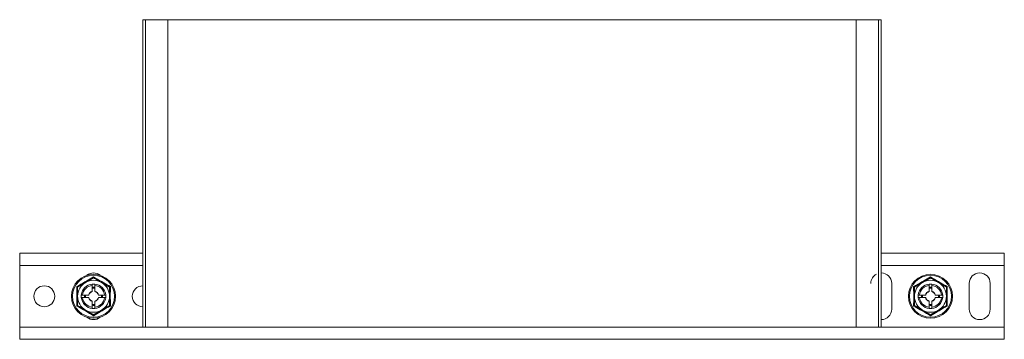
# Model space of a CAD drawing. Header units: millimetres. Extents: x 340 to 1157, y -232 to 1361.
# Tile 5 of 7: x 757 to 1157, y 233 to 363. Entities that reach past the tile are written whole.
import ezdxf

# ---------------------------------------------------------------- set-up
doc = ezdxf.new("R2010")
doc.units = ezdxf.units.MM

msp = doc.modelspace()

# ---------------------------------------------------------------- linework, layer by layer
at = {"color": 7, "linetype": 'Continuous', "lineweight": 15}
for p, q in [((807.2, 363.05), (807.2, 238.05)), ((808.32, 363.05), (807.2, 363.05)), ((808.32, 363.05), (808.32, 238.05)), ((817.42, 363.05), (808.32, 363.05)), ((817.42, 238.05), (817.42, 363.05)), ((817.42, 363.05), (1096.97, 363.05)), ((1096.97, 363.05), (1096.97, 238.05)), ((1106.07, 363.05), (1096.97, 363.05)), ((1106.07, 238.05), (1106.07, 363.05)), ((1107.2, 363.05), (1106.07, 363.05)), ((1107.2, 363.05), (1107.2, 238.05)), ((807.2, 268.05), (757.2, 268.05)), ((757.2, 268.05), (757.2, 263.05)), ((1157.2, 268.05), (1107.2, 268.05)), ((1157.2, 268.05), (1157.2, 263.05)), ((757.2, 263.05), (757.2, 238.05)), ((1157.2, 263.05), (1157.2, 238.05)), ((786.7, 255.02), (786.7, 252.6)), ((787.7, 255.02), (787.7, 252.6)), ((1111.45, 245.3), (1111.45, 255.8)), ((1126.7, 255.02), (1126.7, 252.6)), ((1127.7, 255.02), (1127.7, 252.6)), ((1142.95, 255.8), (1142.95, 245.3)), ((1151.45, 245.3), (1151.45, 255.8)), ((782.73, 251.05), (785.15, 251.05)), ((782.73, 250.05), (785.15, 250.05)), ((786.7, 248.5), (786.7, 246.08)), ((787.7, 248.5), (787.7, 246.08)), ((789.25, 251.05), (791.67, 251.05)), ((789.25, 250.05), (791.67, 250.05)), ((1122.73, 251.05), (1125.15, 251.05)), ((1122.73, 250.05), (1125.15, 250.05)), ((1126.7, 248.5), (1126.7, 246.08)), ((1127.7, 248.5), (1127.7, 246.08)), ((1129.25, 251.05), (1131.67, 251.05)), ((1129.25, 250.05), (1131.67, 250.05)), ((757.2, 238.05), (757.2, 233.05)), ((808.32, 238.05), (807.2, 238.05)), ((817.42, 238.05), (808.32, 238.05)), ((817.42, 238.05), (1096.97, 238.05)), ((1106.07, 238.05), (1096.97, 238.05)), ((1107.2, 238.05), (1106.07, 238.05)), ((1157.2, 238.05), (1157.2, 233.05)), ((1157.2, 233.05), (757.2, 233.05))]:
    msp.add_line(p, q, dxfattribs=at)
at = {"color": 8, "linetype": 'Continuous', "lineweight": 15}
for p, q in [((807.2, 263.05), (757.2, 263.05)), ((1157.2, 263.05), (1107.2, 263.05)), ((783.67, 250.55), (783.71, 251.05)), ((783.71, 250.05), (783.67, 250.55)), ((783.96, 251.05), (783.92, 250.55)), ((783.92, 250.55), (783.96, 250.05)), ((790.44, 250.05), (790.44, 251.05)), ((790.69, 251.05), (790.69, 250.05)), ((1123.67, 250.55), (1123.71, 251.05)), ((1123.71, 250.05), (1123.67, 250.55)), ((1123.96, 251.05), (1123.92, 250.55)), ((1123.92, 250.55), (1123.96, 250.05)), ((1130.44, 250.05), (1130.44, 251.05)), ((1130.69, 251.05), (1130.69, 250.05)), ((807.2, 238.05), (757.2, 238.05)), ((1157.2, 238.05), (1107.2, 238.05))]:
    msp.add_line(p, q, dxfattribs=at)
at = {"color": 8, "linetype": 'Continuous', "lineweight": 15, "flags": 128}
for points in [[(786.7, 254.04), (787.49, 254.06), (787.7, 254.04)], [(787.7, 253.79), (787.47, 253.81), (786.7, 253.79)], [(1126.7, 254.04), (1127.49, 254.06), (1127.7, 254.04)], [(1127.7, 253.79), (1127.47, 253.81), (1126.7, 253.79)], [(786.7, 247.31), (787.47, 247.28), (787.7, 247.31)], [(787.7, 247.06), (787.49, 247.04), (786.7, 247.06)], [(1126.7, 247.31), (1127.47, 247.28), (1127.7, 247.31)], [(1127.7, 247.06), (1127.49, 247.04), (1126.7, 247.06)]]:
    msp.add_lwpolyline(points, dxfattribs=at)
at = {"color": 7, "linetype": 'Continuous', "lineweight": 15}
for centre, radius in [((787.2, 250.55), 8.95), ((787.2, 250.55), 8.54), ((1127.2, 250.55), 8.95), ((1127.2, 250.55), 8.54), ((767.2, 250.55), 4.25)]:
    msp.add_circle(centre, radius, dxfattribs=at)
for centre, radius, start, end in [((787.2, 255.8), 4.25, 50.5884, 129.4116), ((1107.2, 255.8), 4.25, 0, 90), ((1147.2, 255.8), 4.25, 0, 180), ((787.2, 250.55), 6.5, 120, 180), ((787.2, 250.55), 6.5, 60, 120), ((787.2, 250.55), 6.5, 0, 60), ((1107.2, 255.8), 4.25, 116.5551, 180), ((1127.2, 250.55), 6.5, 120, 180), ((1127.2, 250.55), 6.5, 60, 120), ((1127.2, 250.55), 6.5, 0, 60), ((787.2, 250.55), 5, 95.7392, 174.2608), ((787.2, 250.55), 4.5, 96.3794, 173.6206), ((787.2, 250.55), 2.11, 103.7004, 166.2996), ((787.2, 250.55), 2.01, 104.3981, 165.6293), ((787.2, 250.55), 5, 5.7392, 84.2608), ((787.2, 250.55), 4.5, 6.3794, 83.6206), ((787.2, 250.55), 2.11, 13.7004, 76.2996), ((787.2, 250.55), 2.01, 14.4178, 75.5917), ((807.2, 250.55), 4.25, 90, 270), ((1127.2, 250.55), 5, 95.7392, 174.2608), ((1127.2, 250.55), 4.5, 96.3794, 173.6206), ((1127.2, 250.55), 2.11, 103.7004, 166.2996), ((1127.2, 250.55), 2.01, 104.3981, 165.6293), ((1127.2, 250.55), 5, 5.7392, 84.2608), ((1127.2, 250.55), 4.5, 6.3794, 83.6206), ((1127.2, 250.55), 2.11, 13.7004, 76.2996), ((1127.2, 250.55), 2.01, 14.4178, 75.5917), ((787.2, 250.55), 6.5, 180, 240), ((787.2, 250.55), 5, 185.7392, 264.2608), ((787.2, 250.55), 4.5, 186.3794, 263.6206), ((787.2, 250.55), 2.11, 193.7004, 256.2996), ((787.2, 250.55), 2.01, 194.4192, 255.6168), ((787.2, 250.55), 2.01, 284.4219, 345.6037), ((787.2, 250.55), 5, 275.7392, 354.2608), ((787.2, 250.55), 4.5, 276.3794, 353.6206), ((787.2, 250.55), 2.11, 283.7004, 346.2996), ((787.2, 250.55), 6.5, 300, 0), ((1127.2, 250.55), 6.5, 180, 240), ((1127.2, 250.55), 5, 185.7392, 264.2608), ((1127.2, 250.55), 4.5, 186.3794, 263.6206), ((1127.2, 250.55), 2.11, 193.7004, 256.2996), ((1127.2, 250.55), 2.01, 194.4192, 255.6168), ((1127.2, 250.55), 2.01, 284.4219, 345.6037), ((1127.2, 250.55), 5, 275.7392, 354.2608), ((1127.2, 250.55), 4.5, 276.3794, 353.6206), ((1127.2, 250.55), 2.11, 283.7004, 346.2996), ((1127.2, 250.55), 6.5, 300, 0), ((787.2, 250.55), 6.5, 240, 300), ((1107.2, 245.3), 4.25, 270, 0), ((1127.2, 250.55), 6.5, 240, 300), ((1147.2, 245.3), 4.25, 180, 0), ((787.2, 245.3), 4.25, 230.5884, 309.4116)]:
    msp.add_arc(centre, radius, start, end, dxfattribs=at)
for points, knots in [([(780.36, 254.5), (780.63, 254.65), (782.01, 255.43), (784.33, 256.75), (786.31, 257.92), (787.2, 258.44)], [0, 0, 0, 0, 0.120967, 0.60683, 1, 1, 1, 1]), ([(780.7, 254.3), (781.15, 254.56), (782.08, 255.1), (783.18, 255.74), (783.81, 256.1), (783.95, 256.18)], [0, 0, 0, 0, 0.434795, 0.879853, 1, 1, 1, 1]), ([(783.95, 256.18), (784.8, 256.67), (785.92, 257.32), (786.96, 257.92), (787.2, 258.05)], [0, 0, 0, 0, 0.769007, 1, 1, 1, 1]), ([(787.2, 258.44), (787.2, 258.44), (787.2, 258.39), (787.2, 258.28), (787.2, 258.16), (787.2, 258.07), (787.2, 258.06), (787.2, 258.05)], [0, 0, 0, 0, 0.006855, 0.267581, 0.528651, 0.763837, 1, 1, 1, 1]), ([(787.2, 258.44), (787.47, 258.28), (788.83, 257.48), (791.13, 256.14), (793.14, 255), (794.04, 254.5)], [0, 0, 0, 0, 0.120965, 0.606822, 1, 1, 1, 1]), ([(787.2, 258.05), (787.65, 257.79), (788.58, 257.26), (789.68, 256.62), (790.31, 256.26), (790.45, 256.18)], [0, 0, 0, 0, 0.434796, 0.879856, 1, 1, 1, 1]), ([(790.45, 256.18), (791.3, 255.68), (792.42, 255.04), (793.46, 254.44), (793.7, 254.3)], [0, 0, 0, 0, 0.769004, 1, 1, 1, 1]), ([(1120.36, 254.5), (1120.63, 254.65), (1122.01, 255.43), (1124.33, 256.75), (1126.31, 257.92), (1127.2, 258.44)], [0, 0, 0, 0, 0.120962, 0.606827, 1, 1, 1, 1]), ([(1120.7, 254.3), (1121.15, 254.56), (1122.08, 255.1), (1123.18, 255.74), (1123.81, 256.1), (1123.95, 256.18)], [0, 0, 0, 0, 0.434782, 0.879839, 1, 1, 1, 1]), ([(1123.95, 256.18), (1124.8, 256.67), (1125.92, 257.32), (1126.96, 257.92), (1127.2, 258.05)], [0, 0, 0, 0, 0.769016, 1, 1, 1, 1]), ([(1127.2, 258.44), (1127.2, 258.44), (1127.2, 258.39), (1127.2, 258.28), (1127.2, 258.16), (1127.2, 258.07), (1127.2, 258.06), (1127.2, 258.05)], [0, 0, 0, 0, 0.006855, 0.267581, 0.528651, 0.763837, 1, 1, 1, 1]), ([(1127.2, 258.44), (1127.47, 258.28), (1128.83, 257.48), (1131.13, 256.14), (1133.14, 255), (1134.04, 254.5)], [0, 0, 0, 0, 0.120965, 0.606829, 1, 1, 1, 1]), ([(1127.2, 258.05), (1127.65, 257.79), (1128.58, 257.26), (1129.68, 256.62), (1130.31, 256.26), (1130.45, 256.18)], [0, 0, 0, 0, 0.434796, 0.879856, 1, 1, 1, 1]), ([(1130.45, 256.18), (1131.3, 255.68), (1132.42, 255.04), (1133.46, 254.44), (1133.7, 254.3)], [0, 0, 0, 0, 0.769004, 1, 1, 1, 1]), ([(780.36, 254.5), (780.36, 254.5), (780.41, 254.47), (780.5, 254.41), (780.61, 254.35), (780.68, 254.31), (780.69, 254.3), (780.7, 254.3)], [0, 0, 0, 0, 0.006859, 0.267593, 0.528656, 0.76385, 1, 1, 1, 1]), ([(780.36, 246.6), (780.36, 246.92), (780.38, 248.5), (780.39, 251.16), (780.37, 253.47), (780.36, 254.5)], [0, 0, 0, 0, 0.120964, 0.606826, 1, 1, 1, 1]), ([(780.7, 250.55), (780.7, 250.71), (780.7, 251.9), (780.7, 253.17), (780.7, 254.21), (780.7, 254.3)], [0, 0, 0, 0, 0.127943, 0.927361, 1, 1, 1, 1]), ([(786.7, 255.52), (786.7, 255.52), (786.71, 255.53), (786.8, 255.53), (786.93, 255.54), (787.08, 255.55), (787.26, 255.55), (787.42, 255.54), (787.56, 255.54), (787.66, 255.53), (787.69, 255.52), (787.7, 255.52), (787.7, 255.52)], [0, 0, 0, 0, 0.107021, 0.213996, 0.32132, 0.428875, 0.536053, 0.642882, 0.74986, 0.857343, 0.96482, 1, 1, 1, 1]), ([(786.7, 255.52), (786.7, 255.52), (786.7, 255.51), (786.7, 255.42), (786.7, 255.29), (786.7, 255.15), (786.7, 255.06), (786.7, 255.02)], [0, 0, 0, 0, 0.213189, 0.426483, 0.640192, 0.854903, 1, 1, 1, 1]), ([(787.7, 254.15), (787.69, 254.15), (787.68, 254.17), (787.59, 254.19), (787.47, 254.22), (787.31, 254.23), (787.14, 254.23), (786.98, 254.22), (786.84, 254.2), (786.74, 254.18), (786.7, 254.16), (786.7, 254.15), (786.7, 254.15)], [0, 0, 0, 0, 0.107937, 0.216014, 0.324993, 0.433112, 0.538645, 0.642411, 0.747135, 0.854388, 0.963323, 1, 1, 1, 1]), ([(786.7, 252.6), (786.7, 252.59), (786.7, 252.56), (786.7, 252.53), (786.7, 252.51), (786.7, 252.5), (786.7, 252.5), (786.7, 252.5)], [0, 0, 0, 0, 0.209217, 0.418498, 0.625369, 0.825777, 1, 1, 1, 1]), ([(787.7, 255.02), (787.7, 255.08), (787.7, 255.19), (787.7, 255.34), (787.7, 255.46), (787.7, 255.52), (787.7, 255.52), (787.7, 255.52)], [0, 0, 0, 0, 0.216274, 0.432531, 0.648152, 0.862521, 1, 1, 1, 1]), ([(787.7, 252.5), (787.7, 252.5), (787.7, 252.5), (787.7, 252.51), (787.7, 252.53), (787.7, 252.56), (787.7, 252.59), (787.7, 252.6)], [0, 0, 0, 0, 0.193086, 0.386057, 0.581189, 0.781562, 1, 1, 1, 1]), ([(793.7, 254.3), (793.7, 254.3), (793.71, 254.31), (793.79, 254.35), (793.89, 254.41), (793.99, 254.47), (794.03, 254.5), (794.04, 254.5)], [0, 0, 0, 0, 0.23615, 0.471344, 0.732407, 0.993141, 1, 1, 1, 1]), ([(793.7, 250.55), (793.7, 250.71), (793.7, 251.9), (793.7, 253.17), (793.7, 254.21), (793.7, 254.3)], [0, 0, 0, 0, 0.127943, 0.927361, 1, 1, 1, 1]), ([(794.04, 254.5), (794.03, 254.18), (794.02, 252.6), (794.01, 249.93), (794.03, 247.63), (794.04, 246.6)], [0, 0, 0, 0, 0.120964, 0.606826, 1, 1, 1, 1]), ([(1120.36, 254.5), (1120.36, 254.5), (1120.41, 254.47), (1120.5, 254.41), (1120.61, 254.35), (1120.68, 254.31), (1120.69, 254.3), (1120.7, 254.3)], [0, 0, 0, 0, 0.00686, 0.267604, 0.528623, 0.763827, 1, 1, 1, 1]), ([(1120.36, 246.6), (1120.36, 246.92), (1120.38, 248.5), (1120.39, 251.16), (1120.37, 253.47), (1120.36, 254.5)], [0, 0, 0, 0, 0.120964, 0.606826, 1, 1, 1, 1]), ([(1120.7, 250.55), (1120.7, 250.71), (1120.7, 251.9), (1120.7, 253.17), (1120.7, 254.21), (1120.7, 254.3)], [0, 0, 0, 0, 0.127943, 0.927361, 1, 1, 1, 1]), ([(1126.7, 255.52), (1126.7, 255.52), (1126.71, 255.53), (1126.8, 255.53), (1126.93, 255.54), (1127.08, 255.55), (1127.26, 255.55), (1127.42, 255.54), (1127.56, 255.54), (1127.66, 255.53), (1127.69, 255.52), (1127.7, 255.52), (1127.7, 255.52)], [0, 0, 0, 0, 0.107014, 0.213989, 0.321312, 0.428867, 0.536082, 0.642875, 0.749883, 0.857344, 0.96482, 1, 1, 1, 1]), ([(1126.7, 255.52), (1126.7, 255.52), (1126.7, 255.51), (1126.7, 255.42), (1126.7, 255.29), (1126.7, 255.15), (1126.7, 255.06), (1126.7, 255.02)], [0, 0, 0, 0, 0.213189, 0.426483, 0.640192, 0.854903, 1, 1, 1, 1]), ([(1127.7, 254.15), (1127.69, 254.15), (1127.68, 254.17), (1127.59, 254.19), (1127.47, 254.22), (1127.31, 254.23), (1127.14, 254.23), (1126.98, 254.22), (1126.84, 254.2), (1126.74, 254.18), (1126.7, 254.16), (1126.7, 254.15), (1126.7, 254.15)], [0, 0, 0, 0, 0.107938, 0.216015, 0.324967, 0.433121, 0.538617, 0.64242, 0.747114, 0.854389, 0.963325, 1, 1, 1, 1]), ([(1126.7, 252.6), (1126.7, 252.59), (1126.7, 252.56), (1126.7, 252.53), (1126.7, 252.51), (1126.7, 252.5), (1126.7, 252.5), (1126.7, 252.5)], [0, 0, 0, 0, 0.209217, 0.418498, 0.625369, 0.825777, 1, 1, 1, 1]), ([(1127.7, 255.02), (1127.7, 255.08), (1127.7, 255.19), (1127.7, 255.34), (1127.7, 255.46), (1127.7, 255.52), (1127.7, 255.52), (1127.7, 255.52)], [0, 0, 0, 0, 0.216274, 0.432531, 0.648152, 0.862521, 1, 1, 1, 1]), ([(1127.7, 252.5), (1127.7, 252.5), (1127.7, 252.5), (1127.7, 252.51), (1127.7, 252.53), (1127.7, 252.56), (1127.7, 252.59), (1127.7, 252.6)], [0, 0, 0, 0, 0.193086, 0.386057, 0.581189, 0.781562, 1, 1, 1, 1]), ([(1133.7, 254.3), (1133.7, 254.3), (1133.71, 254.31), (1133.79, 254.35), (1133.89, 254.41), (1133.99, 254.47), (1134.03, 254.5), (1134.04, 254.5)], [0, 0, 0, 0, 0.236173, 0.471377, 0.732396, 0.99314, 1, 1, 1, 1]), ([(1133.7, 250.55), (1133.7, 250.71), (1133.7, 251.9), (1133.7, 253.17), (1133.7, 254.21), (1133.7, 254.3)], [0, 0, 0, 0, 0.127943, 0.927361, 1, 1, 1, 1]), ([(1134.04, 254.5), (1134.03, 254.18), (1134.02, 252.6), (1134.01, 249.93), (1134.03, 247.63), (1134.04, 246.6)], [0, 0, 0, 0, 0.120964, 0.606826, 1, 1, 1, 1]), ([(780.7, 246.8), (780.7, 247.11), (780.7, 248.31), (780.7, 249.6), (780.7, 250.55)], [0, 0, 0, 0, 0.2639, 1, 1, 1, 1]), ([(782.22, 250.05), (782.22, 250.05), (782.22, 250.07), (782.21, 250.15), (782.2, 250.28), (782.2, 250.44), (782.2, 250.61), (782.2, 250.77), (782.21, 250.91), (782.22, 251.01), (782.22, 251.05), (782.22, 251.05), (782.22, 251.05)], [0, 0, 0, 0, 0.107013, 0.213988, 0.321324, 0.428879, 0.536075, 0.642866, 0.749874, 0.857345, 0.964821, 1, 1, 1, 1]), ([(782.73, 251.05), (782.67, 251.05), (782.55, 251.05), (782.4, 251.05), (782.29, 251.05), (782.23, 251.05), (782.22, 251.05), (782.22, 251.05)], [0, 0, 0, 0, 0.216273, 0.432495, 0.64814, 0.862522, 1, 1, 1, 1]), ([(782.22, 250.05), (782.23, 250.05), (782.24, 250.05), (782.33, 250.05), (782.45, 250.05), (782.59, 250.05), (782.69, 250.05), (782.73, 250.05)], [0, 0, 0, 0, 0.213198, 0.426512, 0.640224, 0.854901, 1, 1, 1, 1]), ([(783.6, 251.05), (783.59, 251.04), (783.58, 251.03), (783.55, 250.95), (783.53, 250.82), (783.51, 250.66), (783.51, 250.49), (783.52, 250.33), (783.54, 250.19), (783.57, 250.09), (783.59, 250.05), (783.6, 250.05), (783.6, 250.05)], [0, 0, 0, 0, 0.1079373, 0.2160134, 0.3249671, 0.4331073, 0.5386237, 0.6424098, 0.7471185, 0.8543876, 0.9633278, 1, 1, 1, 1]), ([(785.25, 251.05), (785.25, 251.05), (785.25, 251.05), (785.24, 251.05), (785.21, 251.05), (785.18, 251.05), (785.16, 251.05), (785.15, 251.05)], [0, 0, 0, 0, 0.193129, 0.38613, 0.581294, 0.7817, 1, 1, 1, 1]), ([(785.15, 250.05), (785.16, 250.05), (785.18, 250.05), (785.21, 250.05), (785.24, 250.05), (785.25, 250.05), (785.25, 250.05), (785.25, 250.05)], [0, 0, 0, 0, 0.209059, 0.418508, 0.625278, 0.825764, 1, 1, 1, 1]), ([(786.7, 248.6), (786.7, 248.6), (786.7, 248.6), (786.7, 248.59), (786.7, 248.56), (786.7, 248.53), (786.7, 248.51), (786.7, 248.5)], [0, 0, 0, 0, 0.193113, 0.38611, 0.581152, 0.781705, 1, 1, 1, 1]), ([(787.7, 248.5), (787.7, 248.51), (787.7, 248.53), (787.7, 248.57), (787.7, 248.59), (787.7, 248.6), (787.7, 248.6), (787.7, 248.6)], [0, 0, 0, 0, 0.209242, 0.418546, 0.625325, 0.825756, 1, 1, 1, 1]), ([(789.25, 251.05), (789.24, 251.05), (789.21, 251.05), (789.18, 251.05), (789.16, 251.05), (789.15, 251.05), (789.15, 251.05), (789.15, 251.05)], [0, 0, 0, 0, 0.209059, 0.418508, 0.625278, 0.825764, 1, 1, 1, 1]), ([(789.15, 250.05), (789.15, 250.05), (789.15, 250.05), (789.16, 250.05), (789.18, 250.05), (789.21, 250.05), (789.24, 250.05), (789.25, 250.05)], [0, 0, 0, 0, 0.193129, 0.38613, 0.581294, 0.7817, 1, 1, 1, 1]), ([(790.79, 250.05), (790.8, 250.05), (790.81, 250.07), (790.84, 250.15), (790.87, 250.28), (790.88, 250.44), (790.88, 250.61), (790.87, 250.77), (790.85, 250.91), (790.82, 251.01), (790.8, 251.05), (790.8, 251.05), (790.79, 251.05)], [0, 0, 0, 0, 0.107936, 0.216011, 0.324977, 0.433116, 0.538631, 0.642416, 0.747123, 0.854391, 0.963329, 1, 1, 1, 1]), ([(792.17, 251.05), (792.17, 251.05), (792.16, 251.05), (792.07, 251.05), (791.94, 251.05), (791.8, 251.05), (791.71, 251.05), (791.67, 251.05)], [0, 0, 0, 0, 0.213198, 0.426512, 0.640224, 0.854901, 1, 1, 1, 1]), ([(791.67, 250.05), (791.73, 250.05), (791.84, 250.05), (791.99, 250.05), (792.1, 250.05), (792.16, 250.05), (792.17, 250.05), (792.17, 250.05)], [0, 0, 0, 0, 0.216269, 0.432555, 0.648145, 0.862524, 1, 1, 1, 1]), ([(792.17, 251.05), (792.17, 251.04), (792.17, 251.03), (792.18, 250.95), (792.19, 250.82), (792.2, 250.66), (792.2, 250.49), (792.19, 250.33), (792.18, 250.19), (792.18, 250.09), (792.17, 250.05), (792.17, 250.05), (792.17, 250.05)], [0, 0, 0, 0, 0.1070146, 0.2139884, 0.3213108, 0.428885, 0.5360625, 0.6428731, 0.7498661, 0.8573482, 0.9648201, 1, 1, 1, 1]), ([(793.7, 246.8), (793.7, 247.11), (793.7, 248.31), (793.7, 249.6), (793.7, 250.55)], [0, 0, 0, 0, 0.2639, 1, 1, 1, 1]), ([(1120.7, 246.8), (1120.7, 247.11), (1120.7, 248.31), (1120.7, 249.6), (1120.7, 250.55)], [0, 0, 0, 0, 0.2639, 1, 1, 1, 1]), ([(1122.22, 250.05), (1122.22, 250.05), (1122.22, 250.07), (1122.21, 250.15), (1122.2, 250.28), (1122.2, 250.44), (1122.2, 250.61), (1122.2, 250.77), (1122.21, 250.91), (1122.22, 251.01), (1122.22, 251.05), (1122.22, 251.05), (1122.22, 251.05)], [0, 0, 0, 0, 0.107014, 0.213989, 0.321325, 0.428879, 0.536075, 0.642867, 0.749873, 0.857345, 0.964821, 1, 1, 1, 1]), ([(1122.73, 251.05), (1122.67, 251.05), (1122.55, 251.05), (1122.4, 251.05), (1122.29, 251.05), (1122.23, 251.05), (1122.22, 251.05), (1122.22, 251.05)], [0, 0, 0, 0, 0.216211, 0.432512, 0.648119, 0.862514, 1, 1, 1, 1]), ([(1122.22, 250.05), (1122.23, 250.05), (1122.24, 250.05), (1122.32, 250.05), (1122.45, 250.05), (1122.59, 250.05), (1122.69, 250.05), (1122.73, 250.05)], [0, 0, 0, 0, 0.213189, 0.426507, 0.640223, 0.854974, 1, 1, 1, 1]), ([(1123.6, 251.05), (1123.59, 251.04), (1123.58, 251.03), (1123.55, 250.95), (1123.53, 250.82), (1123.51, 250.66), (1123.51, 250.49), (1123.52, 250.33), (1123.54, 250.19), (1123.57, 250.09), (1123.59, 250.05), (1123.6, 250.05), (1123.6, 250.05)], [0, 0, 0, 0, 0.107942, 0.216017, 0.324971, 0.433111, 0.538626, 0.642412, 0.74712, 0.854389, 0.963324, 1, 1, 1, 1]), ([(1125.25, 251.05), (1125.25, 251.05), (1125.25, 251.05), (1125.24, 251.05), (1125.21, 251.05), (1125.18, 251.05), (1125.16, 251.05), (1125.15, 251.05)], [0, 0, 0, 0, 0.193071, 0.3861729, 0.5810661, 0.7817406, 1, 1, 1, 1]), ([(1125.15, 250.05), (1125.16, 250.05), (1125.18, 250.05), (1125.21, 250.05), (1125.24, 250.05), (1125.25, 250.05), (1125.25, 250.05), (1125.25, 250.05)], [0, 0, 0, 0, 0.2093977, 0.4185309, 0.6252925, 0.8257709, 1, 1, 1, 1]), ([(1126.7, 248.6), (1126.7, 248.6), (1126.7, 248.6), (1126.7, 248.59), (1126.7, 248.56), (1126.7, 248.53), (1126.7, 248.51), (1126.7, 248.5)], [0, 0, 0, 0, 0.193113, 0.38611, 0.581152, 0.781705, 1, 1, 1, 1]), ([(1127.7, 248.5), (1127.7, 248.51), (1127.7, 248.53), (1127.7, 248.57), (1127.7, 248.59), (1127.7, 248.6), (1127.7, 248.6), (1127.7, 248.6)], [0, 0, 0, 0, 0.209242, 0.418546, 0.625325, 0.825756, 1, 1, 1, 1]), ([(1129.25, 251.05), (1129.24, 251.05), (1129.21, 251.05), (1129.18, 251.05), (1129.16, 251.05), (1129.15, 251.05), (1129.15, 251.05), (1129.15, 251.05)], [0, 0, 0, 0, 0.209376, 0.418487, 0.625459, 0.825789, 1, 1, 1, 1]), ([(1129.15, 250.05), (1129.15, 250.05), (1129.15, 250.05), (1129.16, 250.05), (1129.18, 250.05), (1129.21, 250.05), (1129.24, 250.05), (1129.25, 250.05)], [0, 0, 0, 0, 0.1930633, 0.3861574, 0.5810428, 0.7814024, 1, 1, 1, 1]), ([(1130.79, 250.05), (1130.8, 250.05), (1130.81, 250.07), (1130.84, 250.15), (1130.87, 250.28), (1130.88, 250.44), (1130.88, 250.61), (1130.87, 250.77), (1130.85, 250.91), (1130.82, 251.01), (1130.81, 251.05), (1130.8, 251.05), (1130.79, 251.05)], [0, 0, 0, 0, 0.107935, 0.216015, 0.324981, 0.433119, 0.538634, 0.642418, 0.747125, 0.854392, 0.963325, 1, 1, 1, 1]), ([(1132.17, 251.05), (1132.17, 251.05), (1132.16, 251.05), (1132.07, 251.05), (1131.94, 251.05), (1131.8, 251.05), (1131.71, 251.05), (1131.67, 251.05)], [0, 0, 0, 0, 0.213173, 0.426475, 0.640174, 0.85491, 1, 1, 1, 1]), ([(1131.67, 250.05), (1131.73, 250.05), (1131.84, 250.05), (1131.99, 250.05), (1132.1, 250.05), (1132.16, 250.05), (1132.17, 250.05), (1132.17, 250.05)], [0, 0, 0, 0, 0.216269, 0.432555, 0.648145, 0.862524, 1, 1, 1, 1]), ([(1132.17, 251.05), (1132.17, 251.04), (1132.17, 251.03), (1132.18, 250.95), (1132.19, 250.82), (1132.2, 250.66), (1132.2, 250.49), (1132.19, 250.33), (1132.18, 250.19), (1132.18, 250.09), (1132.17, 250.05), (1132.17, 250.05), (1132.17, 250.05)], [0, 0, 0, 0, 0.107015, 0.213988, 0.321313, 0.428885, 0.536063, 0.642873, 0.749864, 0.857348, 0.96482, 1, 1, 1, 1]), ([(1133.7, 246.8), (1133.7, 247.11), (1133.7, 248.31), (1133.7, 249.6), (1133.7, 250.55)], [0, 0, 0, 0, 0.2639, 1, 1, 1, 1]), ([(780.36, 246.6), (780.36, 246.6), (780.41, 246.63), (780.5, 246.68), (780.61, 246.74), (780.68, 246.79), (780.69, 246.79), (780.7, 246.8)], [0, 0, 0, 0, 0.00688, 0.267592, 0.52867, 0.763852, 1, 1, 1, 1]), ([(787.2, 242.65), (786.93, 242.81), (785.56, 243.62), (783.26, 244.96), (781.26, 246.09), (780.36, 246.6)], [0, 0, 0, 0, 0.120965, 0.606822, 1, 1, 1, 1]), ([(783.95, 244.92), (783.09, 245.41), (781.98, 246.06), (780.94, 246.66), (780.7, 246.8)], [0, 0, 0, 0, 0.769007, 1, 1, 1, 1]), ([(787.2, 243.04), (786.74, 243.31), (785.82, 243.84), (784.71, 244.48), (784.08, 244.84), (783.95, 244.92)], [0, 0, 0, 0, 0.434793, 0.879839, 1, 1, 1, 1]), ([(786.7, 246.95), (786.7, 246.95), (786.71, 246.93), (786.8, 246.9), (786.93, 246.88), (787.09, 246.87), (787.26, 246.86), (787.42, 246.87), (787.56, 246.9), (787.65, 246.92), (787.69, 246.94), (787.7, 246.95), (787.7, 246.95)], [0, 0, 0, 0, 0.107945, 0.216002, 0.324986, 0.433106, 0.53864, 0.642408, 0.747131, 0.854388, 0.963325, 1, 1, 1, 1]), ([(786.7, 246.08), (786.7, 246.02), (786.7, 245.91), (786.7, 245.76), (786.7, 245.64), (786.7, 245.58), (786.7, 245.58), (786.7, 245.57)], [0, 0, 0, 0, 0.216238, 0.432529, 0.64815, 0.86252, 1, 1, 1, 1]), ([(787.7, 245.57), (787.69, 245.57), (787.69, 245.57), (787.63, 245.57), (787.51, 245.56), (787.36, 245.55), (787.2, 245.55), (787.03, 245.55), (786.88, 245.56), (786.77, 245.57), (786.71, 245.57), (786.7, 245.57), (786.7, 245.57)], [0, 0, 0, 0, 0.072149, 0.178934, 0.286067, 0.393576, 0.50091, 0.607795, 0.71462, 0.82193, 0.929479, 1, 1, 1, 1]), ([(794.04, 246.6), (793.76, 246.45), (792.38, 245.67), (790.07, 244.34), (788.08, 243.18), (787.2, 242.65)], [0, 0, 0, 0, 0.120967, 0.606823, 1, 1, 1, 1]), ([(790.45, 244.92), (789.59, 244.42), (788.48, 243.78), (787.44, 243.18), (787.2, 243.04)], [0, 0, 0, 0, 0.769007, 1, 1, 1, 1]), ([(787.7, 245.57), (787.7, 245.58), (787.7, 245.59), (787.7, 245.68), (787.7, 245.8), (787.7, 245.94), (787.7, 246.04), (787.7, 246.08)], [0, 0, 0, 0, 0.213192, 0.426507, 0.640191, 0.854939, 1, 1, 1, 1]), ([(793.7, 246.8), (793.24, 246.53), (792.32, 246), (791.21, 245.36), (790.58, 245), (790.45, 244.92)], [0, 0, 0, 0, 0.434796, 0.879856, 1, 1, 1, 1]), ([(793.7, 246.8), (793.7, 246.79), (793.71, 246.79), (793.79, 246.74), (793.89, 246.68), (793.99, 246.63), (794.03, 246.6), (794.04, 246.6)], [0, 0, 0, 0, 0.236148, 0.47133, 0.732408, 0.99312, 1, 1, 1, 1]), ([(1120.36, 246.6), (1120.36, 246.6), (1120.41, 246.63), (1120.5, 246.68), (1120.61, 246.74), (1120.68, 246.79), (1120.69, 246.79), (1120.7, 246.8)], [0, 0, 0, 0, 0.00688, 0.267603, 0.528637, 0.763828, 1, 1, 1, 1]), ([(1127.2, 242.65), (1126.93, 242.81), (1125.56, 243.62), (1123.26, 244.96), (1121.26, 246.09), (1120.36, 246.6)], [0, 0, 0, 0, 0.120965, 0.606826, 1, 1, 1, 1]), ([(1123.95, 244.92), (1123.09, 245.41), (1121.98, 246.06), (1120.94, 246.66), (1120.7, 246.8)], [0, 0, 0, 0, 0.769007, 1, 1, 1, 1]), ([(1127.2, 243.04), (1126.74, 243.31), (1125.82, 243.84), (1124.71, 244.48), (1124.08, 244.84), (1123.95, 244.92)], [0, 0, 0, 0, 0.434785, 0.879851, 1, 1, 1, 1]), ([(1126.7, 246.95), (1126.7, 246.95), (1126.71, 246.93), (1126.8, 246.9), (1126.93, 246.88), (1127.09, 246.87), (1127.26, 246.86), (1127.42, 246.87), (1127.56, 246.9), (1127.65, 246.92), (1127.69, 246.94), (1127.7, 246.95), (1127.7, 246.95)], [0, 0, 0, 0, 0.107938, 0.216013, 0.324968, 0.433122, 0.538618, 0.642421, 0.747113, 0.854391, 0.963327, 1, 1, 1, 1]), ([(1126.7, 246.08), (1126.7, 246.02), (1126.7, 245.91), (1126.7, 245.76), (1126.7, 245.64), (1126.7, 245.58), (1126.7, 245.58), (1126.7, 245.57)], [0, 0, 0, 0, 0.216238, 0.432529, 0.64815, 0.86252, 1, 1, 1, 1]), ([(1127.7, 245.57), (1127.69, 245.57), (1127.69, 245.57), (1127.63, 245.57), (1127.51, 245.56), (1127.36, 245.55), (1127.2, 245.55), (1127.03, 245.55), (1126.88, 245.56), (1126.77, 245.57), (1126.71, 245.57), (1126.7, 245.57), (1126.7, 245.57)], [0, 0, 0, 0, 0.07215, 0.178936, 0.286045, 0.393589, 0.500924, 0.607773, 0.714631, 0.821917, 0.929482, 1, 1, 1, 1]), ([(1134.04, 246.6), (1133.76, 246.45), (1132.38, 245.67), (1130.07, 244.34), (1128.08, 243.18), (1127.2, 242.65)], [0, 0, 0, 0, 0.120961, 0.606823, 1, 1, 1, 1]), ([(1130.45, 244.92), (1129.59, 244.42), (1128.48, 243.78), (1127.44, 243.18), (1127.2, 243.04)], [0, 0, 0, 0, 0.769007, 1, 1, 1, 1]), ([(1127.7, 245.57), (1127.7, 245.58), (1127.7, 245.59), (1127.7, 245.68), (1127.7, 245.8), (1127.7, 245.94), (1127.7, 246.04), (1127.7, 246.08)], [0, 0, 0, 0, 0.213192, 0.426507, 0.640191, 0.854939, 1, 1, 1, 1]), ([(1133.7, 246.8), (1133.24, 246.53), (1132.32, 246), (1131.21, 245.36), (1130.58, 245), (1130.45, 244.92)], [0, 0, 0, 0, 0.434796, 0.879843, 1, 1, 1, 1]), ([(1133.7, 246.8), (1133.7, 246.79), (1133.71, 246.79), (1133.79, 246.74), (1133.89, 246.68), (1133.99, 246.63), (1134.03, 246.6), (1134.04, 246.6)], [0, 0, 0, 0, 0.236172, 0.471363, 0.732397, 0.99312, 1, 1, 1, 1]), ([(787.2, 243.04), (787.2, 243.04), (787.2, 243.03), (787.2, 242.94), (787.2, 242.82), (787.2, 242.71), (787.2, 242.65), (787.2, 242.65)], [0, 0, 0, 0, 0.236157, 0.471357, 0.732388, 0.993146, 1, 1, 1, 1]), ([(1127.2, 243.04), (1127.2, 243.04), (1127.2, 243.03), (1127.2, 242.94), (1127.2, 242.82), (1127.2, 242.71), (1127.2, 242.65), (1127.2, 242.65)], [0, 0, 0, 0, 0.236157, 0.471357, 0.732388, 0.993146, 1, 1, 1, 1])]:
    msp.add_open_spline(points, degree=3, knots=knots, dxfattribs=at)

doc.saveas('drawing.dxf')
